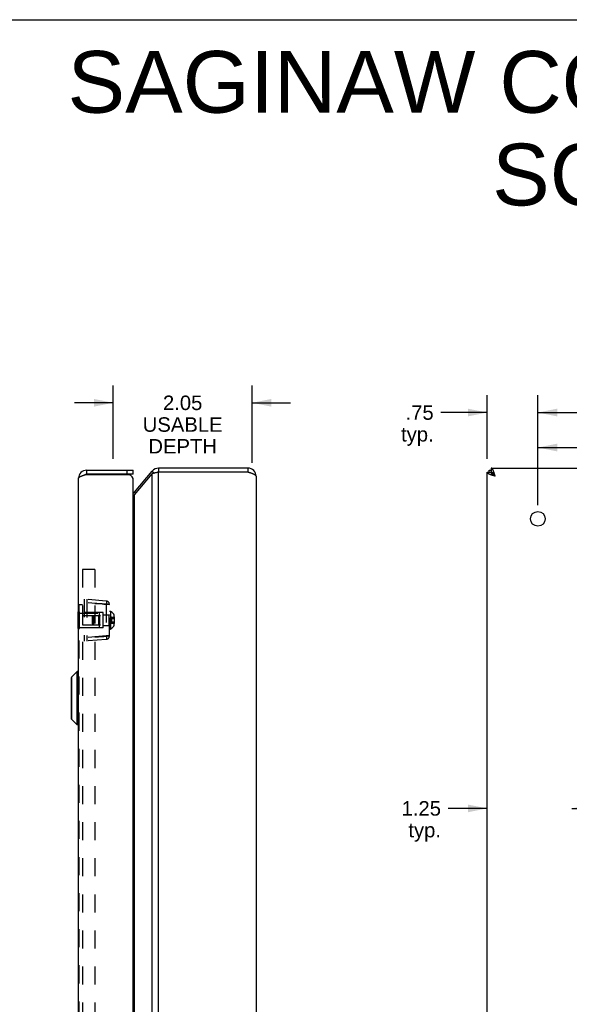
# Model space of a CAD drawing. Header units: inches. Extents: x 0 to 48.6, y 0 to 31.4.
# Tile 14 of 15: x 24.3 to 32.4, y 16.9 to 31.4. Entities that reach past the tile are written whole.
import ezdxf

# ---------------------------------------------------------------- set-up
doc = ezdxf.new("R2010")
doc.units = ezdxf.units.IN
doc.header["$LTSCALE"] = 2.671429
doc.header["$MEASUREMENT"] = 0
doc.linetypes.add('HIDDEN', pattern=[0.2, 0.1, -0.1])
doc.layers.get('0').update_dxf_attribs({"linetype": 'CONTINUOUS'})
for name, color, linetype in [('02___PRT_ALL_AXES', 7, 'CONTINUOUS'), ('06___PRT_ALL_SURFS', 7, 'CONTINUOUS'), ('DEFAULT_2', 8, 'HIDDEN'), ('DIMENSIONS', 7, 'CONTINUOUS')]:
    doc.layers.add(name, color=color, linetype=linetype)
doc.styles.get("Standard").update_dxf_attribs({"font": 'arial.ttf'})
doc.dimstyles.new('DIMSTYLE_1', dxfattribs={"dimtxt": 0.214286, "dimasz": 0.285714, "dimexe": 0.09, "dimexo": 0.07, "dimgap": 0.0375, "dimtad": 0, "dimtih": 1, "dimtoh": 1, "dimzin": 4, "dimdsep": 46, "dimtxsty": 'Standard', "dimblk": '_FILLED', "dimblk1": '_FILLED', "dimblk2": '_FILLED', "dimcen": 0.09, "dimazin": 1, "dimtfac": 1, "dimtofl": 0, "dimtmove": 0, "dimatfit": 3, "dimldrblk": '_FILLED', "dimfxl": 1, "dimtolj": 1, "dimtzin": 4, "dimarcsym": 0})

# ---------------------------------------------------------------- blocks, each defined once
blk = doc.blocks.new('_FILLED')
at = {"color": 0, "linetype": 'ByBlock'}
blk.add_solid([(0, 0), (-1, 0.2), (-1, -0.2)], dxfattribs=at)
blk = doc.blocks.new('*D1')
at = {"layer": 'DIMENSIONS', "color": 2, "linetype": 'Continuous'}
for p, q in [((31.96, 24.241), (31.96, 25.871)), ((44.46, 24.241), (44.46, 25.871)), ((31.96, 25.614), (37.728, 25.614)), ((44.46, 25.614), (38.691, 25.614))]:
    blk.add_line(p, q, dxfattribs=at)
at = {"layer": 'DIMENSIONS', "color": 2, "linetype": 'Continuous', "xscale": 0.2857142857, "yscale": 0.2857142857, "zscale": 0.2857142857, "rotation": 180}
blk.add_blockref('_FILLED', (31.96, 25.614), dxfattribs=at)
at = {"layer": 'DIMENSIONS', "color": 2, "linetype": 'Continuous', "xscale": 0.2857142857, "yscale": 0.2857142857, "zscale": 0.2857142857}
blk.add_blockref('_FILLED', (44.46, 25.614), dxfattribs=at)
at = {"layer": 'DIMENSIONS', "color": 2, "linetype": 'Continuous', "insert": (38.21, 25.721), "char_height": 0.2143, "width": 0.74881, "attachment_point": 2, "line_spacing_factor": 0.9}
blk.add_mtext('12.50', dxfattribs=at)
blk = doc.blocks.new('*D5')
at = {"layer": 'DIMENSIONS', "color": 2, "linetype": 'Continuous'}
for p, q in [((31.21, 24.931), (31.21, 25.871)), ((31.96, 24.241), (31.96, 25.871)), ((31.21, 25.614), (30.526, 25.614)), ((31.96, 25.614), (32.531, 25.614))]:
    blk.add_line(p, q, dxfattribs=at)
at = {"layer": 'DIMENSIONS', "color": 2, "linetype": 'Continuous', "xscale": 0.2857142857, "yscale": 0.2857142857, "zscale": 0.2857142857}
blk.add_blockref('_FILLED', (31.21, 25.614), dxfattribs=at)
at = {"layer": 'DIMENSIONS', "color": 2, "linetype": 'Continuous', "xscale": 0.2857142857, "yscale": 0.2857142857, "zscale": 0.2857142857, "rotation": 180}
blk.add_blockref('_FILLED', (31.96, 25.614), dxfattribs=at)
at = {"layer": 'DIMENSIONS', "color": 2, "linetype": 'Continuous', "insert": (30.419, 25.721), "char_height": 0.2143, "width": 0.48194, "attachment_point": 3, "line_spacing_factor": 0.9}
blk.add_mtext('.75\\Ptyp.', dxfattribs=at)
blk = doc.blocks.new('*D10')
at = {"layer": 'DIMENSIONS', "color": 2, "linetype": 'Continuous'}
for p, q in [((31.96, 24.241), (31.96, 25.353)), ((38.21, 24.241), (38.21, 25.353)), ((31.96, 25.096), (34.686, 25.096)), ((38.21, 25.096), (35.483, 25.096))]:
    blk.add_line(p, q, dxfattribs=at)
at = {"layer": 'DIMENSIONS', "color": 2, "linetype": 'Continuous', "xscale": 0.2857142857, "yscale": 0.2857142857, "zscale": 0.2857142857, "rotation": 180}
blk.add_blockref('_FILLED', (31.96, 25.096), dxfattribs=at)
at = {"layer": 'DIMENSIONS', "color": 2, "linetype": 'Continuous', "xscale": 0.2857142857, "yscale": 0.2857142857, "zscale": 0.2857142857}
blk.add_blockref('_FILLED', (38.21, 25.096), dxfattribs=at)
at = {"layer": 'DIMENSIONS', "color": 2, "linetype": 'Continuous', "insert": (35.085, 25.203), "char_height": 0.2143, "width": 0.58232, "attachment_point": 2, "line_spacing_factor": 0.9}
blk.add_mtext('6.25', dxfattribs=at)
blk = doc.blocks.new('*D12')
at = {"layer": 'DIMENSIONS', "color": 2, "linetype": 'Continuous'}
for p, q in [((31.21, 19.755), (30.635, 19.755)), ((32.46, 19.755), (33.031, 19.755))]:
    blk.add_line(p, q, dxfattribs=at)
at = {"layer": 'DIMENSIONS', "color": 2, "linetype": 'Continuous', "xscale": 0.2857142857, "yscale": 0.2857142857, "zscale": 0.2857142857}
blk.add_blockref('_FILLED', (31.21, 19.755), dxfattribs=at)
at = {"layer": 'DIMENSIONS', "color": 2, "linetype": 'Continuous', "xscale": 0.2857142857, "yscale": 0.2857142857, "zscale": 0.2857142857, "rotation": 180}
blk.add_blockref('_FILLED', (32.46, 19.755), dxfattribs=at)
at = {"layer": 'DIMENSIONS', "color": 2, "linetype": 'Continuous', "insert": (30.527, 19.862), "char_height": 0.2143, "width": 0.58232, "attachment_point": 3, "line_spacing_factor": 0.9}
blk.add_mtext('1.25\\Ptyp.', dxfattribs=at)
blk = doc.blocks.new('*D22')
at = {"layer": 'DIMENSIONS', "color": 2, "linetype": 'Continuous'}
for p, q in [((25.68, 24.931), (25.68, 26.015)), ((27.733, 24.871), (27.733, 26.015)), ((25.68, 25.758), (25.109, 25.758)), ((27.733, 25.758), (28.304, 25.758))]:
    blk.add_line(p, q, dxfattribs=at)
at = {"layer": 'DIMENSIONS', "color": 2, "linetype": 'Continuous', "xscale": 0.2857142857, "yscale": 0.2857142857, "zscale": 0.2857142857}
blk.add_blockref('_FILLED', (25.68, 25.758), dxfattribs=at)
at = {"layer": 'DIMENSIONS', "color": 2, "linetype": 'Continuous', "xscale": 0.2857142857, "yscale": 0.2857142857, "zscale": 0.2857142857, "rotation": 180}
blk.add_blockref('_FILLED', (27.733, 25.758), dxfattribs=at)
at = {"layer": 'DIMENSIONS', "color": 2, "linetype": 'Continuous', "insert": (26.707, 25.865), "char_height": 0.2143, "width": 1.17897, "attachment_point": 2, "line_spacing_factor": 0.9}
blk.add_mtext('2.05\\PUSABLE\\PDEPTH', dxfattribs=at)

msp = doc.modelspace()

# ---------------------------------------------------------------- linework, layer by layer
at = {"color": 7, "linetype": 'Continuous'}
for p, q in [((0, 31.4286), (48.5714, 31.4286)), ((26.3488, 24.7906), (26.3488, 24.7306)), ((27.6729, 24.7906), (27.6729, 24.7306)), ((31.2696, 24.7906), (31.2696, 24.7306)), ((25.2874, 24.7606), (25.2874, 24.7006)), ((25.9774, 24.7006), (25.2874, 24.7006)), ((25.8874, 24.7006), (25.8874, 24.7606)), ((25.9774, 24.7006), (25.9774, 24.7606)), ((26.2569, 24.7477), (26.2918, 24.7184)), ((31.2096, 24.7306), (31.2696, 24.7306)), ((31.2402, 24.7306), (31.2402, 24.7606)), ((31.2911, 24.6973), (31.2911, 24.7091)), ((31.3296, 24.6706), (31.2911, 24.7091)), ((31.2911, 24.7091), (31.3029, 24.7091)), ((25.994, 24.4344), (26.013, 24.4184)), ((25.1456, 21.7796), (25.0624, 21.6965)), ((25.1456, 20.9915), (25.1456, 21.7796)), ((25.1643, 21.7796), (25.1456, 21.7796)), ((25.1643, 21.7796), (25.1643, 20.9915)), ((25.0604, 21.6915), (25.0604, 21.0797)), ((25.0624, 21.6965), (25.0624, 21.0746)), ((25.1456, 20.9915), (25.0624, 21.0746)), ((25.1643, 20.9915), (25.1456, 20.9915))]:
    msp.add_line(p, q, dxfattribs=at)
at = {"color": 3, "linetype": 'Continuous'}
for p, q in [((27.6729, 24.7906), (26.3488, 24.7906)), ((31.2696, 24.7906), (45.1496, 24.7906)), ((25.1674, 6.9406), (25.1674, 24.6406)), ((25.2717, 24.6956), (25.9169, 24.6956)), ((25.2874, 24.7606), (25.9774, 24.7606)), ((25.994, 24.4344), (26.2569, 24.7477)), ((25.994, 24.3958), (26.2569, 24.7091)), ((26.2569, 6.872), (26.2569, 24.7091)), ((26.3488, 24.7306), (26.3358, 24.7279)), ((26.3488, 6.8506), (26.3488, 24.7306)), ((27.6729, 24.7306), (26.3488, 24.7306)), ((27.7929, 24.6706), (27.7929, 6.9106)), ((31.2096, 6.8506), (31.2096, 24.7306)), ((31.2402, 24.7606), (31.2696, 24.7606)), ((25.9774, 6.9706), (25.9774, 24.6106)), ((25.994, 7.1854), (25.994, 24.3958))]:
    msp.add_line(p, q, dxfattribs=at)
for points in [[(31.3296, 24.6706), (31.3273, 24.6778), (31.325, 24.685), (31.3227, 24.6922), (31.3204, 24.6993), (31.3181, 24.7063), (31.3158, 24.7131), (31.3135, 24.7198), (31.3112, 24.7264), (31.3089, 24.7327), (31.3065, 24.7387), (31.3042, 24.7446), (31.3019, 24.7502), (31.2996, 24.7554), (31.2973, 24.7604), (31.295, 24.765), (31.2927, 24.7693), (31.2904, 24.7733), (31.2881, 24.7768), (31.2858, 24.78), (31.2835, 24.7828), (31.2812, 24.7851), (31.2789, 24.7871), (31.2765, 24.7886), (31.2742, 24.7897), (31.2719, 24.7904), (31.2696, 24.7906)], [(25.1674, 24.6406), (25.1675, 24.6427), (25.1681, 24.6448), (25.169, 24.6469), (25.1703, 24.649), (25.1719, 24.6512), (25.1739, 24.6533), (25.1763, 24.6554), (25.179, 24.6575), (25.182, 24.6596), (25.1853, 24.6617), (25.1889, 24.6638), (25.1929, 24.666), (25.1971, 24.6681), (25.2017, 24.6702), (25.2064, 24.6723), (25.2115, 24.6744), (25.2167, 24.6765), (25.2222, 24.6787), (25.2279, 24.6808), (25.2337, 24.6829), (25.2398, 24.685), (25.2459, 24.6871), (25.2522, 24.6892)], [(25.2522, 24.6892), (25.2586, 24.6913), (25.2651, 24.6935), (25.2717, 24.6956)], [(26.3358, 24.7279), (26.3293, 24.7266), (26.3229, 24.7252), (26.3165, 24.7239), (26.3103, 24.7225), (26.3041, 24.7212), (26.2981, 24.7199), (26.2923, 24.7185), (26.2866, 24.7172), (26.2811, 24.7158), (26.2758, 24.7145), (26.2707, 24.7132), (26.2659, 24.7118), (26.2613, 24.7105), (26.2569, 24.7091)], [(27.7929, 24.6706), (27.7927, 24.6729), (27.792, 24.6752), (27.7909, 24.6775), (27.7894, 24.6798), (27.7875, 24.6821), (27.7851, 24.6844), (27.7823, 24.6867), (27.7791, 24.689), (27.7756, 24.6913), (27.7717, 24.6937), (27.7674, 24.696), (27.7627, 24.6983), (27.7577, 24.7006), (27.7525, 24.7029), (27.7469, 24.7052), (27.7411, 24.7075), (27.735, 24.7098), (27.7287, 24.7121), (27.7221, 24.7144), (27.7154, 24.7167), (27.7086, 24.719), (27.7016, 24.7213), (27.6945, 24.7237), (27.6874, 24.726), (27.6801, 24.7283), (27.6729, 24.7306)], [(31.3296, 24.6706), (31.3224, 24.6729), (31.3152, 24.6752), (31.308, 24.6775), (31.3009, 24.6798), (31.2939, 24.6821), (31.2871, 24.6844), (31.2804, 24.6867), (31.2738, 24.689), (31.2675, 24.6913), (31.2615, 24.6937), (31.2556, 24.696), (31.25, 24.6983), (31.2448, 24.7006), (31.2398, 24.7029), (31.2352, 24.7052), (31.2309, 24.7075), (31.2269, 24.7098), (31.2234, 24.7121), (31.2202, 24.7144), (31.2174, 24.7167), (31.2151, 24.719), (31.2131, 24.7213), (31.2116, 24.7237), (31.2105, 24.726), (31.2098, 24.7283), (31.2096, 24.7306)], [(25.994, 24.3958), (25.9911, 24.3922), (25.9879, 24.3886), (25.9845, 24.3851), (25.981, 24.3815), (25.9774, 24.378)]]:
    msp.add_lwpolyline(points, dxfattribs=at)
at = {"color": 7, "linetype": 'Continuous'}
for points in [[(31.2696, 24.7306), (31.2698, 24.7288), (31.2703, 24.727), (31.271, 24.7252), (31.2721, 24.7234), (31.2735, 24.7216), (31.2752, 24.7199), (31.2772, 24.7181), (31.2795, 24.7163), (31.282, 24.7145), (31.2848, 24.7127), (31.2878, 24.7109), (31.2911, 24.7091)], [(31.3296, 24.6706), (31.3266, 24.6753), (31.3236, 24.6799), (31.3206, 24.6846), (31.3176, 24.6891), (31.3146, 24.6936), (31.3116, 24.6978), (31.3086, 24.7019), (31.3056, 24.7058), (31.3026, 24.7095), (31.2996, 24.713), (31.2966, 24.7162), (31.2936, 24.7191), (31.2906, 24.7217), (31.2876, 24.724), (31.2846, 24.726), (31.2816, 24.7276), (31.2786, 24.7289), (31.2756, 24.7298), (31.2726, 24.7304), (31.2696, 24.7306)], [(31.3296, 24.6706), (31.3249, 24.6736), (31.3203, 24.6766), (31.3156, 24.6796), (31.3111, 24.6826), (31.3066, 24.6856), (31.3024, 24.6886), (31.2983, 24.6916), (31.2944, 24.6946), (31.2907, 24.6976), (31.2872, 24.7006), (31.284, 24.7036), (31.2811, 24.7066), (31.2785, 24.7096), (31.2762, 24.7126), (31.2742, 24.7156), (31.2726, 24.7186), (31.2713, 24.7216), (31.2704, 24.7246), (31.2698, 24.7276), (31.2696, 24.7306)], [(31.2696, 24.7306), (31.2714, 24.7304), (31.2732, 24.7299), (31.275, 24.7292), (31.2768, 24.7281), (31.2786, 24.7267), (31.2803, 24.725), (31.2821, 24.723), (31.2839, 24.7207), (31.2857, 24.7182), (31.2875, 24.7154), (31.2893, 24.7124), (31.2911, 24.7091)]]:
    msp.add_lwpolyline(points, dxfattribs=at)
at = {"color": 3, "linetype": 'Continuous'}
for centre, radius, start, end in [((26.3488, 24.6706), 0.12, 90, 140), ((27.6729, 24.6706), 0.12, 0, 90), ((25.2874, 24.6406), 0.12, 90, 180), ((25.8874, 24.6106), 0.09, 0, 70.81186), ((25.948, 24.4729), 0.06, 299.2812, 320)]:
    msp.add_arc(centre, radius, start, end, dxfattribs=at)
at = {"color": 7, "linetype": 'Continuous'}
for centre, radius, start, end in [((25.2874, 24.6406), 0.06, 90, 125.73225), ((26.3488, 24.6706), 0.06, 90, 113.10443), ((27.6729, 24.6706), 0.06, 54.21427, 90), ((25.1643, 21.7766), 0.00305, 359.99998, 90), ((25.0675, 21.6915), 0.0071, 135.00001, 180.00002), ((25.0675, 21.0797), 0.0071, 179.99998, 224.99999), ((25.1643, 20.9946), 0.00305, 270, 0.00002)]:
    msp.add_arc(centre, radius, start, end, dxfattribs=at)
at = {"layer": '02___PRT_ALL_AXES', "color": 8, "linetype": 'HIDDEN'}
for p, q in [((25.1834, 22.6466), (25.4749, 22.6466)), ((25.4749, 22.4346), (25.4749, 22.6466)), ((25.1834, 22.4346), (25.4749, 22.4346))]:
    msp.add_line(p, q, dxfattribs=at)
at = {"layer": '02___PRT_ALL_AXES', "color": 3, "linetype": 'Continuous'}
msp.add_circle((31.9596, 24.0406), 0.109, dxfattribs=at)
at = {"layer": '06___PRT_ALL_SURFS', "color": 7, "linetype": 'Continuous'}
for p, q in [((25.1624, 22.4156), (25.1624, 22.6656)), ((25.1624, 22.6656), (25.1674, 22.6656)), ((25.1624, 22.5406), (25.1674, 22.5406)), ((25.1624, 22.4156), (25.1674, 22.4156))]:
    msp.add_line(p, q, dxfattribs=at)
at = {"layer": '06___PRT_ALL_SURFS', "color": 8, "linetype": 'HIDDEN'}
for p, q in [((25.1674, 22.6656), (25.1834, 22.6656)), ((25.1834, 22.4156), (25.1834, 22.6656)), ((25.1674, 22.5406), (25.1834, 22.5406)), ((25.1674, 22.4156), (25.1834, 22.4156))]:
    msp.add_line(p, q, dxfattribs=at)
at = {"layer": 'DEFAULT_2', "color": 8, "linetype": 'HIDDEN'}
for p, q in [((25.2274, 23.2906), (25.2274, 8.2906)), ((25.4084, 23.2906), (25.2274, 23.2906)), ((25.4084, 23.2906), (25.4084, 8.2906)), ((25.1724, 22.775), (25.1724, 8.8062)), ((25.1724, 22.775), (25.2274, 22.775)), ((25.2484, 22.8531), (25.2484, 22.2281)), ((25.5777, 22.8243), (25.2484, 22.8531)), ((25.5777, 22.7745), (25.2484, 22.8033)), ((25.2904, 22.8494), (25.2904, 22.2318)), ((25.5648, 22.7783), (25.6234, 22.7745)), ((25.5782, 22.8238), (25.5777, 22.8243)), ((25.5777, 22.7745), (25.5777, 22.3067)), ((25.6234, 22.7745), (25.5777, 22.7745)), ((25.6234, 22.7745), (25.5965, 22.7762)), ((25.6234, 22.3067), (25.6234, 22.7745)), ((25.2249, 22.6096), (25.2249, 22.4716)), ((25.2249, 22.6096), (25.6134, 22.6096)), ((25.5294, 22.6531), (25.2484, 22.6555)), ((25.3734, 22.5958), (25.3872, 22.6096)), ((25.3734, 22.4854), (25.3734, 22.5958)), ((25.3872, 22.6096), (25.3872, 22.4716)), ((25.4649, 22.6096), (25.4749, 22.6196)), ((25.4649, 22.6096), (25.4649, 22.4716)), ((25.4749, 22.6196), (25.4749, 22.4616)), ((25.5294, 22.4281), (25.5294, 22.6531)), ((25.5294, 22.6186), (25.6234, 22.6186)), ((25.6134, 22.6096), (25.6134, 22.4716)), ((25.6234, 22.6716), (25.6384, 22.6716)), ((25.6384, 22.6716), (25.6384, 22.4096)), ((25.6964, 22.592), (25.6964, 22.4892)), ((25.2249, 22.4716), (25.6134, 22.4716)), ((25.3734, 22.4854), (25.3872, 22.4716)), ((25.4649, 22.4716), (25.4749, 22.4616)), ((25.5294, 22.4626), (25.6234, 22.4626)), ((25.6524, 22.5862), (25.6524, 22.4949)), ((25.6524, 22.5862), (25.694, 22.5862)), ((25.6524, 22.5634), (25.694, 22.5634)), ((25.6524, 22.5177), (25.694, 22.5177)), ((25.6524, 22.4949), (25.694, 22.4949)), ((25.694, 22.5862), (25.694, 22.4949)), ((25.6941, 22.5177), (25.694, 22.5177)), ((25.6945, 22.5177), (25.6944, 22.5177)), ((25.6946, 22.5177), (25.6945, 22.5177)), ((25.6952, 22.5176), (25.6951, 22.5176)), ((25.6953, 22.5175), (25.6952, 22.5176)), ((25.6955, 22.5174), (25.6954, 22.5175)), ((25.696, 22.5171), (25.6959, 22.5172)), ((25.696, 22.5171), (25.696, 22.5171)), ((25.6964, 22.5164), (25.6964, 22.5165)), ((25.5294, 22.4281), (25.2484, 22.4256)), ((25.5777, 22.3067), (25.2484, 22.2779)), ((25.5648, 22.3028), (25.6234, 22.3067)), ((25.6234, 22.3067), (25.5777, 22.3067)), ((25.6234, 22.3067), (25.5965, 22.3049)), ((25.6234, 22.4096), (25.6384, 22.4096)), ((25.5777, 22.2569), (25.2484, 22.2281)), ((25.4365, 22.2945), (25.4084, 22.2926))]:
    msp.add_line(p, q, dxfattribs=at)
for points in [[(25.4084, 22.7886), (25.4355, 22.7868), (25.4633, 22.785)], [(25.5648, 22.7783), (25.5433, 22.7797), (25.5192, 22.7813), (25.4926, 22.783), (25.4647, 22.7849), (25.4365, 22.7867), (25.4084, 22.7886)], [(25.4633, 22.785), (25.5179, 22.7814), (25.5426, 22.7798), (25.5648, 22.7783)], [(25.5965, 22.7762), (25.582, 22.7772), (25.5648, 22.7783)], [(25.5795, 22.8095), (25.5795, 22.8047), (25.5793, 22.7993), (25.579, 22.7934), (25.5787, 22.7873), (25.5782, 22.7809), (25.5777, 22.7745)], [(25.5782, 22.8238), (25.5787, 22.8225), (25.579, 22.8204), (25.5793, 22.8175), (25.5795, 22.8138), (25.5795, 22.8095)], [(25.6226, 22.7745), (25.6226, 22.7764), (25.6201, 22.7902), (25.6136, 22.8032), (25.6099, 22.8079)], [(25.6524, 22.5862), (25.6514, 22.5837), (25.6505, 22.5812), (25.6497, 22.5786), (25.6489, 22.5761), (25.6482, 22.5736), (25.6475, 22.571), (25.6468, 22.5685), (25.6463, 22.566), (25.6458, 22.5634), (25.6453, 22.5609), (25.6449, 22.5583), (25.6445, 22.5558), (25.6442, 22.5533), (25.644, 22.5507), (25.6438, 22.5482), (25.6437, 22.5457), (25.6436, 22.5431), (25.6436, 22.5406)], [(25.6524, 22.5634), (25.6514, 22.5621), (25.6505, 22.5609), (25.6497, 22.5596), (25.6489, 22.5583), (25.6482, 22.5571), (25.6475, 22.5558), (25.6468, 22.5545), (25.6463, 22.5533), (25.6458, 22.552), (25.6453, 22.5507), (25.6449, 22.5495), (25.6445, 22.5482), (25.6442, 22.5469), (25.644, 22.5457), (25.6438, 22.5444), (25.6437, 22.5431), (25.6436, 22.5418), (25.6436, 22.5406)], [(25.6524, 22.4949), (25.6514, 22.4974), (25.6505, 22.5), (25.6497, 22.5025), (25.6489, 22.5051), (25.6482, 22.5076), (25.6475, 22.5101), (25.6468, 22.5127), (25.6463, 22.5152), (25.6458, 22.5177), (25.6453, 22.5203), (25.6449, 22.5228), (25.6445, 22.5254), (25.6442, 22.5279), (25.644, 22.5304), (25.6438, 22.533), (25.6437, 22.5355), (25.6436, 22.538), (25.6436, 22.5406)], [(25.6524, 22.5177), (25.6514, 22.519), (25.6505, 22.5203), (25.6497, 22.5216), (25.6489, 22.5228), (25.6482, 22.5241), (25.6475, 22.5254), (25.6468, 22.5266), (25.6463, 22.5279), (25.6458, 22.5292), (25.6453, 22.5304), (25.6449, 22.5317), (25.6445, 22.533), (25.6442, 22.5342), (25.644, 22.5355), (25.6438, 22.5368), (25.6437, 22.538), (25.6436, 22.5393), (25.6436, 22.5406)], [(25.6964, 22.589), (25.6964, 22.5888), (25.6963, 22.5887), (25.6963, 22.5885), (25.6963, 22.5883), (25.6963, 22.5882), (25.6962, 22.588), (25.6962, 22.5879), (25.6961, 22.5877), (25.696, 22.5876), (25.696, 22.5874), (25.6959, 22.5873), (25.6958, 22.5872), (25.6957, 22.5871), (25.6956, 22.587), (25.6955, 22.5869), (25.6954, 22.5868), (25.6953, 22.5867), (25.6952, 22.5866), (25.6951, 22.5865), (25.695, 22.5865), (25.6948, 22.5864), (25.6947, 22.5864), (25.6946, 22.5863), (25.6945, 22.5863), (25.6944, 22.5863), (25.6942, 22.5863), (25.6941, 22.5863), (25.694, 22.5862)], [(25.6964, 22.5648), (25.6964, 22.5647), (25.6963, 22.5646), (25.6963, 22.5645), (25.6963, 22.5645), (25.6963, 22.5644), (25.6962, 22.5643), (25.6962, 22.5642), (25.6961, 22.5642), (25.696, 22.5641), (25.696, 22.564), (25.6959, 22.5639), (25.6958, 22.5639), (25.6957, 22.5638), (25.6956, 22.5638), (25.6955, 22.5637), (25.6954, 22.5637), (25.6953, 22.5636), (25.6952, 22.5636), (25.6951, 22.5636), (25.695, 22.5635), (25.6948, 22.5635), (25.6947, 22.5635), (25.6946, 22.5635), (25.6945, 22.5634), (25.6944, 22.5634), (25.6942, 22.5634), (25.6941, 22.5634), (25.694, 22.5634)], [(25.6964, 22.4922), (25.6964, 22.4923), (25.6963, 22.4925), (25.6963, 22.4927), (25.6963, 22.4928), (25.6963, 22.493), (25.6962, 22.4931), (25.6962, 22.4933), (25.6961, 22.4934), (25.696, 22.4936), (25.696, 22.4937), (25.6959, 22.4938), (25.6958, 22.494), (25.6957, 22.4941), (25.6956, 22.4942), (25.6955, 22.4943), (25.6954, 22.4944), (25.6953, 22.4945), (25.6952, 22.4945), (25.6951, 22.4946), (25.695, 22.4947), (25.6948, 22.4947), (25.6947, 22.4948), (25.6946, 22.4948), (25.6945, 22.4949), (25.6944, 22.4949), (25.6942, 22.4949), (25.6941, 22.4949), (25.694, 22.4949)], [(25.6944, 22.5177), (25.6942, 22.5177), (25.6941, 22.5177)], [(25.695, 22.5176), (25.6948, 22.5177), (25.6947, 22.5177), (25.6946, 22.5177)], [(25.6951, 22.5176), (25.695, 22.5176), (25.6948, 22.5177)], [(25.6957, 22.5173), (25.6956, 22.5174), (25.6955, 22.5174), (25.6954, 22.5175), (25.6953, 22.5175)], [(25.6959, 22.5172), (25.6958, 22.5173), (25.6957, 22.5173), (25.6956, 22.5174)], [(25.6964, 22.5164), (25.6964, 22.5165), (25.6963, 22.5165), (25.6963, 22.5166), (25.6963, 22.5167), (25.6963, 22.5168), (25.6962, 22.5169), (25.6962, 22.5169), (25.6961, 22.517), (25.696, 22.5171)], [(25.6963, 22.5165), (25.6963, 22.5166), (25.6963, 22.5167), (25.6963, 22.5168), (25.6962, 22.5169), (25.6962, 22.5169), (25.6961, 22.517)], [(25.4633, 22.2962), (25.4911, 22.298), (25.5179, 22.2998), (25.5426, 22.3014), (25.5648, 22.3028)], [(25.5648, 22.3029), (25.5433, 22.3014), (25.5192, 22.2999), (25.4926, 22.2981), (25.4647, 22.2963)], [(25.5965, 22.3049), (25.582, 22.304), (25.5648, 22.3029)], [(25.5777, 22.3067), (25.5782, 22.3002), (25.5787, 22.2939), (25.579, 22.2877), (25.5793, 22.2819), (25.5795, 22.2765), (25.5795, 22.2716)], [(25.6099, 22.2732), (25.6136, 22.278), (25.6201, 22.291), (25.6226, 22.3047), (25.6226, 22.3067)], [(25.4084, 22.2926), (25.4355, 22.2944), (25.4647, 22.2963)], [(25.5795, 22.2716), (25.5795, 22.2673), (25.5793, 22.2637), (25.579, 22.2608), (25.5787, 22.2587), (25.5782, 22.2574), (25.5777, 22.2569)]]:
    msp.add_lwpolyline(points, dxfattribs=at)
for centre, radius, start, end in [((25.5734, 22.7745), 0.05, 0, 85), ((25.6134, 22.6196), 0.01, 270, 360), ((25.6128, 22.592), 0.0836, 0, 72.16768), ((25.6134, 22.4616), 0.01, 0, 90), ((25.6128, 22.4892), 0.0836, 287.83232, 360), ((25.5734, 22.3067), 0.05, 275, 360)]:
    msp.add_arc(centre, radius, start, end, dxfattribs=at)

# ---------------------------------------------------------------- texts
at = {"layer": 'DIMENSIONS', "color": 2, "linetype": 'Continuous', "insert": (36.5707, 30.9653), "char_height": 0.914286, "width": 23.091662, "attachment_point": 2, "line_spacing_factor": 0.9}
msp.add_mtext('SAGINAW CONTROL & ENGINEERING\\PSCE-HWK1814SS', dxfattribs=at)

# ---------------------------------------------------------------- dimensions: what is measured, and where the dimension line sits
at = {"layer": 'DIMENSIONS', "color": 2, "linetype": 'Continuous'}
dim = msp.add_linear_dim(base=(25.6804, 25.7583), p1=(27.7329, 24.8006), p2=(25.6804, 24.8606), angle=180, text='<>\\PUSABLE\\PDEPTH', dimstyle='DIMSTYLE_1', dxfattribs=at)
dim.commit()
dim.dimension.update_dxf_attribs({"geometry": '*D22', "text_midpoint": (26.7066, 25.4369), "dimtype": 160})
for base, p1, p2, picture, middle in [((31.9596, 25.6137), (31.2096, 24.8606), (31.9596, 24.1706), '*D5', (30.178, 25.453)), ((32.4596, 19.7549), (31.2096, 24.7306), (32.4596, 23.5406), '*D12', (30.2362, 19.5941))]:
    dim = msp.add_linear_dim(base=base, p1=p1, p2=p2, text='<>\\Ptyp.', dimstyle='DIMSTYLE_1', dxfattribs=at)
    dim.commit()
    dim.dimension.update_dxf_attribs({"geometry": picture, "text_midpoint": middle, "dimtype": 160})
for base, p2, picture, middle in [((44.4596, 25.6137), (44.4596, 24.1706), '*D1', (38.2187, 25.6125)), ((38.2096, 25.0959), (38.2096, 24.1706), '*D10', (35.0839, 25.0947))]:
    dim = msp.add_linear_dim(base=base, p1=(31.9596, 24.1706), p2=p2, dimstyle='DIMSTYLE_1', dxfattribs=at)
    dim.commit()
    dim.dimension.update_dxf_attribs({"geometry": picture, "text_midpoint": middle, "dimtype": 160})

doc.saveas('drawing.dxf')
